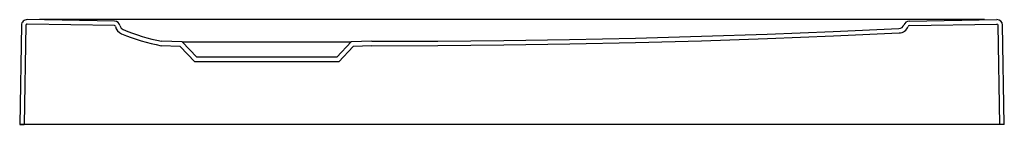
# Model space of a CAD drawing. Header units: millimetres. Extents: x 5395.061 to 5395.764, y 2595.385 to 2595.46.
import ezdxf

# ---------------------------------------------------------------- set-up
doc = ezdxf.new("R2010")
doc.units = ezdxf.units.MM
doc.layers.add('SANINDUSA', color=3, linetype='Continuous')

msp = doc.modelspace()

# ---------------------------------------------------------------- linework, layer by layer
at = {"layer": 'SANINDUSA'}
for p, q in [((5395.12869, 2595.45876), (5395.06632, 2595.45985)), ((5395.7496, 2595.45985), (5395.07505, 2595.45985)), ((5395.6957, 2595.45876), (5395.75832, 2595.45985)), ((5395.06225, 2595.45592), (5395.06101, 2595.38492)), ((5395.06545, 2595.45586), (5395.06422, 2595.38492)), ((5395.12863, 2595.45556), (5395.06627, 2595.45665)), ((5395.69575, 2595.45556), (5395.75838, 2595.45665)), ((5395.76043, 2595.38492), (5395.75919, 2595.45586)), ((5395.76363, 2595.38492), (5395.76239, 2595.45592)), ((5395.17701, 2595.44389), (5395.16232, 2595.44441)), ((5395.18732, 2595.43289), (5395.17701, 2595.44389)), ((5395.17701, 2595.44389), (5395.29764, 2595.44389)), ((5395.29764, 2595.44389), (5395.28732, 2595.43289)), ((5395.31232, 2595.44441), (5395.29764, 2595.44389)), ((5395.17558, 2595.44074), (5395.16196, 2595.44122)), ((5395.18594, 2595.42969), (5395.17558, 2595.44074)), ((5395.29907, 2595.44074), (5395.28871, 2595.42969)), ((5395.31238, 2595.44121), (5395.29907, 2595.44074)), ((5395.28732, 2595.43289), (5395.18732, 2595.43289)), ((5395.28871, 2595.42969), (5395.18594, 2595.42969)), ((5395.06101, 2595.38492), (5395.06422, 2595.38492)), ((5395.76363, 2595.38492), (5395.06101, 2595.38492))]:
    msp.add_line(p, q, dxfattribs=at)
for points in [[(5395.31232, 2595.44441), (5395.35936, 2595.44455), (5395.40639, 2595.44498), (5395.45339, 2595.44569), (5395.50044, 2595.44669), (5395.54745, 2595.44797), (5395.59447, 2595.44953), (5395.64153, 2595.45139), (5395.68845, 2595.45352)], [(5395.31238, 2595.44121), (5395.35942, 2595.44135), (5395.40647, 2595.44178), (5395.45348, 2595.44249), (5395.50055, 2595.44349), (5395.54757, 2595.44477), (5395.5946, 2595.44634), (5395.64167, 2595.44819), (5395.68861, 2595.45032)]]:
    msp.add_lwpolyline(points, dxfattribs=at)
for centre, radius, start, end in [((5395.06625, 2595.45585), 0.004, 89, 179), ((5395.12862, 2595.45476), 0.004, 11.83138, 89), ((5395.69577, 2595.45476), 0.004, 91, 159.81848), ((5395.75839, 2595.45585), 0.004, 1, 91), ((5395.06625, 2595.45585), 0.0008, 89, 179), ((5395.12862, 2595.45476), 0.0008, 11.83138, 89), ((5395.13645, 2595.4564), 0.0072, 191.83138, 247.43434), ((5395.13645, 2595.4564), 0.004, 191.83138, 247.43434), ((5395.18884, 2595.5814), 0.13953, 247.26316, 259.04332), ((5395.68826, 2595.45752), 0.004, 272.77829, 339.81897), ((5395.68826, 2595.45752), 0.0072, 272.77829, 339.81896), ((5395.69577, 2595.45476), 0.0008, 91, 159.81872), ((5395.75839, 2595.45585), 0.0008, 1, 91), ((5395.18884, 2595.5814), 0.14273, 247.26713, 259.1452)]:
    msp.add_arc(centre, radius, start, end, dxfattribs=at)

doc.saveas('drawing.dxf')
